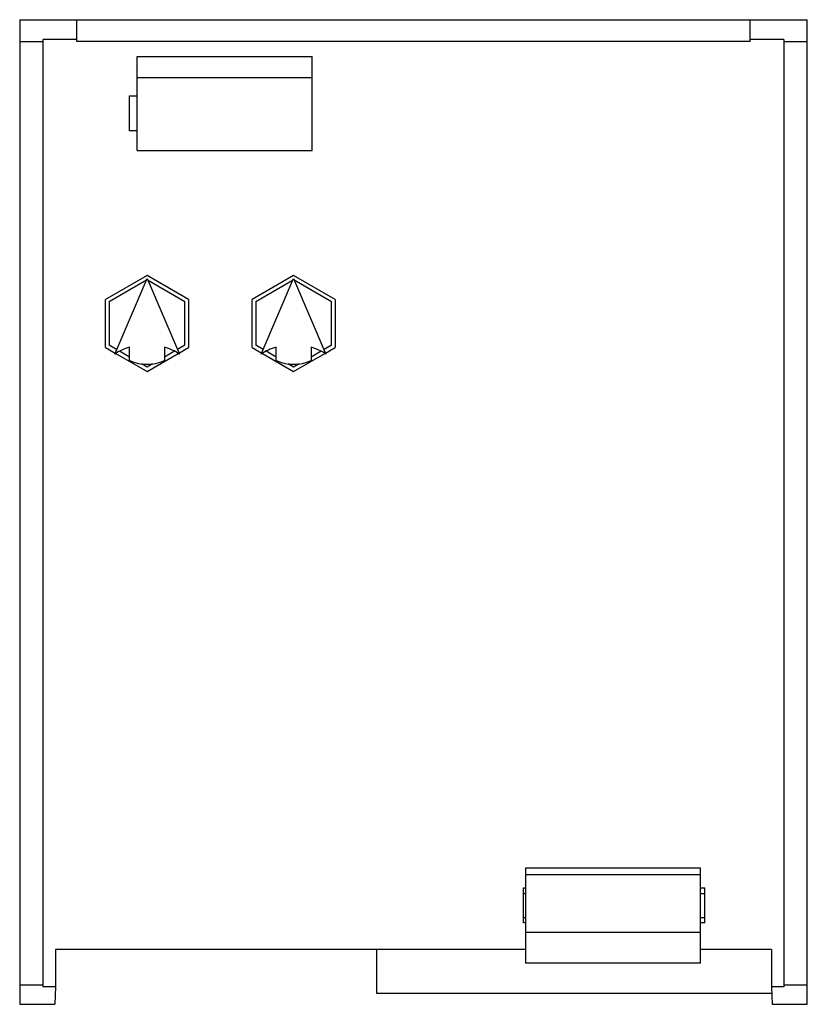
# Model space of a CAD drawing. Header units: millimetres. Extents: x 5 to 41, y 9.4 to 54.4.
import ezdxf

# ---------------------------------------------------------------- set-up
doc = ezdxf.new("R2010")
doc.units = ezdxf.units.MM
doc.header["$LTSCALE"] = 4.176964
doc.layers.get('0').update_dxf_attribs({"linetype": 'CONTINUOUS'})

msp = doc.modelspace()

# ---------------------------------------------------------------- linework, layer by layer
at = {"color": 7, "linetype": 'Continuous'}
for p, q in [((4.968, 54.422), (4.968, 9.422)), ((4.968, 54.422), (40.968, 54.422)), ((7.58, 53.422), (7.58, 54.422)), ((38.356, 53.422), (38.356, 54.422)), ((40.968, 9.422), (40.968, 54.422)), ((4.968, 53.422), (6.043, 53.422)), ((6.043, 10.22), (6.043, 53.517)), ((7.58, 53.517), (6.043, 53.517)), ((38.356, 53.422), (7.58, 53.422)), ((39.893, 53.517), (38.356, 53.517)), ((39.893, 53.517), (39.893, 10.22)), ((39.893, 53.422), (40.968, 53.422)), ((10.338, 48.442), (10.338, 52.744)), ((10.338, 52.744), (18.338, 52.744)), ((18.338, 48.442), (18.338, 52.744)), ((10.338, 51.772), (18.338, 51.772)), ((9.989, 49.348), (9.989, 50.942)), ((9.989, 50.942), (10.338, 50.942)), ((10.338, 49.348), (9.989, 49.348)), ((10.338, 48.442), (18.338, 48.442)), ((10.788, 42.737), (8.887, 41.639)), ((9.056, 41.542), (10.762, 42.527)), ((9.311, 39.139), (10.788, 42.586)), ((12.689, 41.639), (10.788, 42.737)), ((10.788, 42.586), (12.265, 39.139)), ((10.813, 42.527), (12.52, 41.542)), ((17.488, 42.737), (15.587, 41.639)), ((15.756, 41.542), (17.462, 42.527)), ((16.011, 39.139), (17.488, 42.586)), ((19.389, 41.639), (17.488, 42.737)), ((17.488, 42.586), (18.965, 39.139)), ((17.513, 42.527), (19.22, 41.542)), ((8.887, 39.444), (8.887, 41.639)), ((9.056, 41.542), (9.056, 39.542)), ((12.52, 39.542), (12.52, 41.542)), ((12.689, 41.639), (12.689, 39.444)), ((15.587, 39.444), (15.587, 41.639)), ((15.756, 41.542), (15.756, 39.542)), ((19.22, 39.542), (19.22, 41.542)), ((19.389, 41.639), (19.389, 39.444)), ((8.887, 39.444), (9.332, 39.187)), ((9.399, 39.344), (9.056, 39.542)), ((9.361, 39.171), (10.788, 38.347)), ((9.988, 39.003), (9.53, 39.268)), ((9.988, 38.84), (9.988, 39.46)), ((10.788, 38.347), (12.215, 39.171)), ((11.588, 39.46), (11.588, 38.84)), ((12.046, 39.268), (11.588, 39.004)), ((12.52, 39.542), (12.177, 39.344)), ((12.244, 39.187), (12.689, 39.444)), ((15.587, 39.444), (16.032, 39.187)), ((16.099, 39.344), (15.756, 39.542)), ((16.061, 39.171), (17.488, 38.347)), ((16.688, 39.003), (16.23, 39.268)), ((16.688, 38.84), (16.688, 39.46)), ((17.488, 38.347), (18.915, 39.171)), ((18.288, 39.46), (18.288, 38.84)), ((18.746, 39.268), (18.288, 39.004)), ((19.22, 39.542), (18.877, 39.344)), ((18.944, 39.187), (19.389, 39.444)), ((10.788, 38.542), (10.532, 38.689)), ((11.044, 38.689), (10.788, 38.542)), ((17.488, 38.542), (17.232, 38.689)), ((17.744, 38.689), (17.488, 38.542)), ((28.088, 15.661), (36.088, 15.661)), ((28.088, 15.661), (28.088, 11.307)), ((36.088, 15.344), (28.088, 15.344)), ((36.088, 11.307), (36.088, 15.661)), ((27.988, 14.739), (28.088, 14.739)), ((27.988, 13.142), (27.988, 14.739)), ((27.988, 14.491), (28.088, 14.491)), ((36.088, 14.74), (36.286, 14.74)), ((36.088, 14.491), (36.286, 14.491)), ((36.286, 13.142), (36.286, 14.74)), ((27.988, 13.392), (28.088, 13.392)), ((28.088, 13.142), (27.988, 13.142)), ((36.088, 13.392), (36.286, 13.392)), ((36.286, 13.142), (36.088, 13.142)), ((36.088, 12.696), (28.088, 12.696)), ((28.088, 11.922), (6.602, 11.922)), ((6.602, 11.922), (6.602, 10.22)), ((21.299, 9.922), (21.299, 11.922)), ((39.334, 11.922), (36.088, 11.922)), ((39.334, 11.922), (39.334, 10.22)), ((36.088, 11.307), (28.088, 11.307)), ((4.968, 10.304), (6.043, 10.304)), ((6.602, 10.22), (6.043, 10.22)), ((6.602, 10.22), (6.567, 9.422)), ((39.347, 9.922), (21.299, 9.922)), ((39.893, 10.22), (39.334, 10.22)), ((39.334, 10.22), (39.369, 9.422)), ((39.893, 10.304), (40.968, 10.304)), ((4.968, 9.422), (6.567, 9.422)), ((39.369, 9.422), (40.968, 9.422))]:
    msp.add_line(p, q, dxfattribs=at)
for centre, radius, start, end in [((10.827, 36.817), 2.773, 107.6159, 123.1554), ((10.748, 36.818), 2.773, 56.8413, 72.3675), ((17.527, 36.817), 2.773, 107.6159, 123.1554), ((17.448, 36.818), 2.773, 56.8413, 72.3675), ((10.788, 40.673), 2, 246.4218, 293.5782), ((17.488, 40.673), 2, 246.4218, 293.5782)]:
    msp.add_arc(centre, radius, start, end, dxfattribs=at)

doc.saveas('drawing.dxf')
